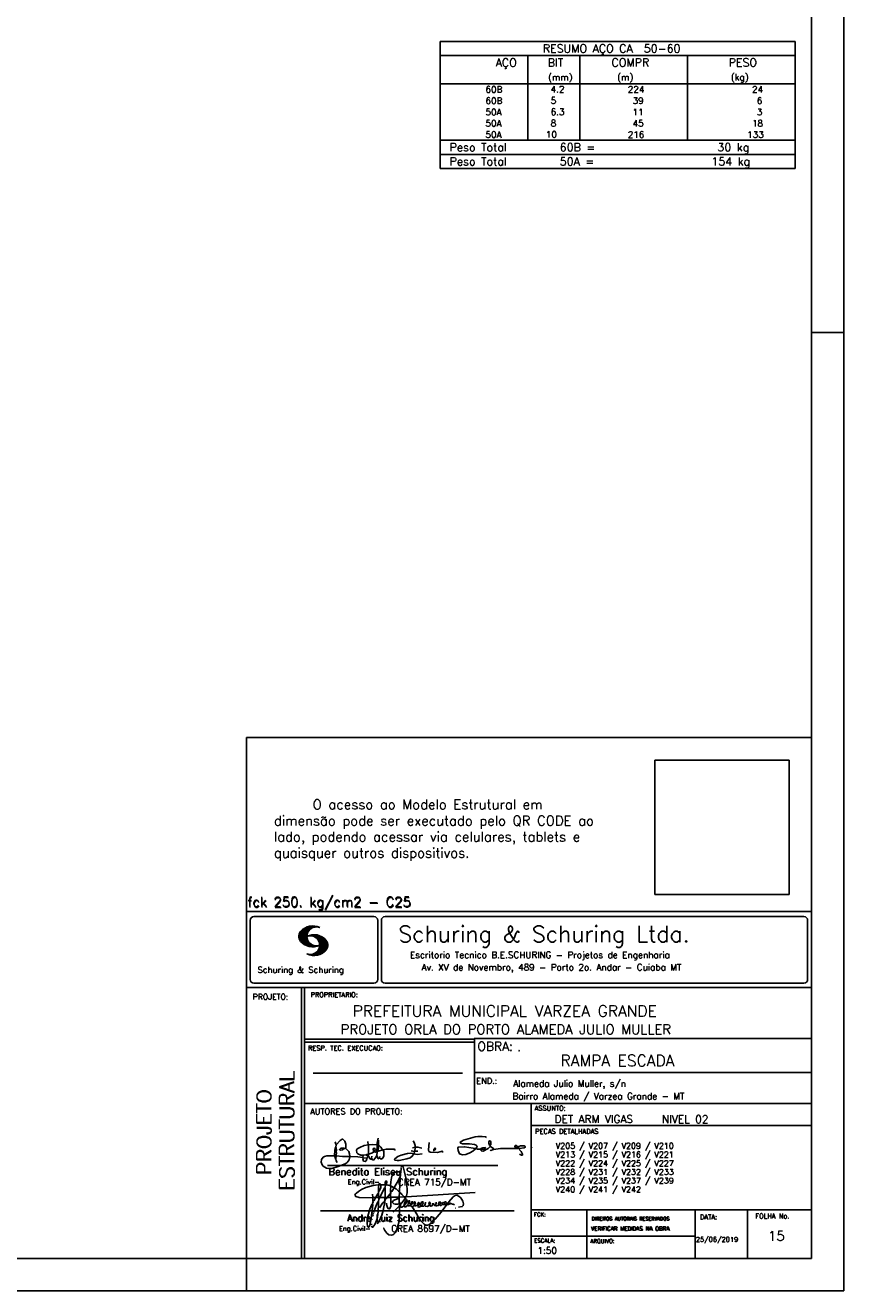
# Model space of a CAD drawing. Extents: x 0 to 119, y 0 to 84.
# Tile 6 of 10: x 94 to 119, y 0 to 39. Entities that reach past the tile are written whole.
import ezdxf

# ---------------------------------------------------------------- set-up
doc = ezdxf.new("R2010")
doc.units = 0
doc.header["$MEASUREMENT"] = 0
doc.layers.get('0').update_dxf_attribs({"linetype": 'CONTINUOUS'})
for name, color, linetype in [('1', 1, 'CONTINUOUS'), ('2', 2, 'CONTINUOUS'), ('6', 6, 'CONTINUOUS'), ('8', 8, 'CONTINUOUS')]:
    doc.layers.add(name, color=color, linetype=linetype)
doc.styles.get("Standard").update_dxf_attribs({"font": 'ROMANS.SHX'})
picture_1 = doc.add_image_def('image1.png', size_in_pixel=(300, 300))

# ---------------------------------------------------------------- blocks, each defined once
blk = doc.blocks.new('assinaturabenedito')
at = {"color": 162}
for points in [[(80.21, 160.29), (79.88, 160.45), (79.72, 161.68), (80.29, 161.77), (80.46, 162.01), (80.54, 163.49), (80.37, 163.74), (80.54, 164.8), (80.46, 166.12), (80.29, 166.36), (80.37, 167.51), (82.43, 169.81), (83.41, 170.39), (83.9, 170.39), (84.81, 169.48), (85.38, 167.84), (85.46, 166.36), (85.13, 165.71), (86.12, 164.97), (86.94, 163.98), (87.35, 162.83), (87.43, 161.68), (87.19, 161.52), (83.66, 161.52), (80.46, 161.77)], [(101.55, 163.82), (102.04, 164.31), (102.28, 166.78), (102.28, 167.1), (101.55, 167.19), (101.46, 167.51), (101.96, 170.06), (102.28, 169.81), (102.28, 167.27)], [(101.96, 170.06), (102.04, 170.96)], [(155.13, 165.22), (153.4, 165.22), (152.58, 165.54), (153.16, 166.78), (152.67, 167.35), (151.85, 167.68), (149.14, 168.01), (145.61, 168.01), (144.71, 168.34), (144.46, 168.91), (146.1, 169.9), (152.17, 171.62), (153.65, 171.87), (155.7, 171.87), (157.43, 171.62), (158.08, 171.29)], [(79.55, 161.85), (79.72, 164.8), (79.88, 165.87), (80.21, 166.28)], [(80.46, 167.68), (80.21, 167.84), (79.88, 169.07)], [(84.48, 165.54), (84.15, 165.87), (83.57, 165.87), (82.84, 165.71), (82.1, 165.05), (82.59, 164.8), (83.57, 164.97), (84.48, 165.54)], [(84.48, 165.54), (85.05, 165.63)], [(94.32, 162.18), (93.09, 162.18), (91.53, 162.83), (91.12, 163.41), (90.96, 164.8), (91.29, 165.38), (92.52, 166.2), (94.82, 167.1), (97.03, 167.43), (97.11, 162.92)], [(96.95, 167.51), (96.79, 169.24)], [(98.59, 160.54), (98.1, 159.96), (97.61, 160.37), (97.36, 161.44), (96.87, 161.6), (97.03, 162.75), (99.08, 163.33), (99.9, 163.9), (100.48, 163.74), (101.3, 164.07), (101.55, 163.9), (101.38, 162.01)], [(101.46, 167.43), (99.17, 167.76), (97.11, 167.51)], [(98.59, 160.54), (99.17, 159.71), (99.58, 159.63), (100.56, 160.62), (101.38, 161.93), (102.12, 160.29), (102.69, 160.78), (103.6, 160.12), (104.42, 160.54), (104.99, 161.85), (104.99, 163.9), (104.66, 164.97), (106.3, 165.3), (110.57, 165.22), (110.74, 164.97), (110.49, 164.56)], [(99.9, 163.9), (100.48, 164.8), (100.4, 165.63), (99.9, 165.79), (99.49, 165.22), (99.58, 164.23), (99.82, 164.15)], [(101.3, 164.07), (101.55, 167.1)], [(102.04, 164.31), (104.58, 164.97)], [(104.34, 164.97), (103.51, 166.36), (102.69, 166.94), (102.37, 166.94)], [(120.83, 164.15), (119.19, 164.39)], [(121.16, 166.36), (119.76, 166.04)], [(120.99, 164.31), (121.24, 166.12), (121.16, 167.19), (120.66, 168.66), (120.09, 169.57)], [(120.83, 164.15), (120.58, 163)], [(120.83, 164.15), (121.07, 164.31), (122.47, 164.23)], [(121.24, 166.2), (121.48, 166.36), (122.55, 166.36), (124.6, 165.87)], [(135.35, 163.57), (135.27, 164.23), (135.11, 164.31), (132.64, 163.57), (129.12, 163.74), (128.62, 163.9), (128.3, 164.15), (128.05, 164.89), (128.46, 168.66)], [(130.84, 164.8), (130.76, 165.22), (131.25, 165.79), (131.58, 165.71), (131.66, 165.3), (131.41, 164.97), (130.84, 164.8)], [(130.84, 164.8), (130.76, 164.48), (130.92, 164.23)], [(152.26, 165.38), (152.17, 165.54), (151.11, 165.79), (146.68, 166.53), (143.56, 166.36), (143.23, 166.2), (143.15, 165.79), (143.31, 164.56), (144.13, 162.83), (145.61, 162.26), (147.25, 162.51), (149.38, 163.33), (151.02, 164.23), (152.26, 165.38)], [(152.26, 165.38), (152.5, 165.54)], [(155.21, 165.05), (155.13, 165.3), (155.37, 165.71), (156.03, 166.04), (157.26, 166.2), (157.43, 165.87), (157.18, 165.54), (156.6, 165.3), (155.21, 165.05)], [(155.21, 165.05), (155.29, 164.48), (156.19, 164.23), (158.82, 165.63), (159.89, 166.69), (161.36, 165.79), (161.61, 165.3), (161.61, 165.13), (161.12, 164.89), (160.3, 164.64), (159.97, 164.72)], [(159.89, 166.69), (159.89, 167.1), (160.22, 167.51), (160.22, 168.91), (160.05, 169.48), (159.56, 169.65), (159.23, 168.99), (159.23, 168.42), (159.56, 167.27), (159.8, 167.19)], [(161.61, 165.13), (165.22, 165.63), (174, 165.63), (174.41, 165.71), (174.49, 166.28)], [(176.63, 162.1), (176.63, 162.75), (175.81, 164.15), (174.99, 164.97), (174.82, 165.63), (177.36, 166.04), (178.02, 166.28), (178.02, 166.53), (177.78, 166.86), (177.36, 166.94), (175.56, 166.94), (174.66, 166.61), (174.49, 166.36), (173.02, 166.2), (172.61, 166.69), (172.93, 167.19), (173.34, 167.19), (173.75, 166.86), (173.84, 166.45)], [(173.59, 165.63), (173.59, 166.12)], [(174.82, 165.63), (174.58, 165.71)], [(181.55, 165.95), (181.47, 166.12)], [(87.43, 161.36), (87.1, 159.8), (86.04, 158.4), (84.97, 157.66), (81.44, 156.27), (78.16, 155.28), (76.68, 155.28), (75.37, 155.53), (73.73, 156.51), (73.15, 157.25), (72.66, 158.56), (72.74, 159.96), (73.65, 161.11), (74.38, 161.52), (75.53, 161.77), (79.64, 161.77)], [(80.21, 160.29), (80.46, 161.6)], [(80.21, 160.29), (80.37, 159.22), (80.87, 158.32)], [(94.08, 161.03), (91.53, 161.36), (87.43, 161.52)], [(94.08, 161.03), (94.32, 162.18), (95.88, 162.34), (96.21, 162.59), (96.95, 162.67)], [(94.08, 161.03), (94.08, 160.86)], [(96.29, 160.7), (94.24, 160.86), (94.08, 160.21), (94.57, 159.14), (95.39, 158.89), (95.8, 159.22), (96.29, 160.29), (96.29, 160.7)], [(96.87, 161.77), (96.54, 161.77), (95.88, 162.26)], [(96.29, 160.7), (96.87, 161.52)], [(98.59, 160.54), (98.76, 161.6)], [(102.78, 160.78), (102.86, 161.52)], [(110.74, 160.29), (110.57, 159.96), (110.74, 159.63), (111.88, 159.39), (112.87, 159.39), (116.89, 160.21), (118.53, 160.86), (119.68, 161.6), (120.5, 162.83)], [(110.74, 160.29), (112.29, 161.44), (113.94, 162.18), (117.22, 163.08), (118.86, 163.16), (122.22, 162.59), (124.85, 162.83)], [(176.63, 162.1), (176.13, 162.1), (175.07, 162.75)], [(176.63, 162.1), (176.63, 162.1)]]:
    blk.add_lwpolyline(points, dxfattribs=at)
blk = doc.blocks.new('assinaturanadre')
at = {"color": 162}
for points in [[(-225.3, 18.87), (-225.71, 15.34), (-225.87, 15.1), (-226.28, 15.26), (-226.36, 15.59), (-227.18, 16), (-229.07, 16), (-230.71, 15.18), (-231.94, 13.7), (-232.6, 11.73), (-233.01, 8.69), (-233.17, 5.9), (-233.01, 5.41), (-233.26, 2.62), (-233.26, 1.06), (-233.09, 0.65), (-233.34, -0.09), (-233.17, -0.67), (-233.17, -2.55), (-233.67, -2.8), (-235.23, -2.8), (-235.14, -2.23), (-233.42, -0.17)], [(-225.3, 18.87), (-225.46, 18.87), (-225.54, 18.46)], [(-225.3, 18.87), (-225.22, 19.04)], [(-221.69, -2.31), (-221.03, 0.57), (-220.87, 2.86), (-221.52, 9.6), (-222.84, 15.92), (-223.98, 19.86), (-224.56, 20.6), (-224.89, 20.68), (-225.22, 20.19), (-225.22, 19.53)], [(-225.87, 15.1), (-225.95, 13.46), (-226.28, 11.98), (-226.61, 11.73), (-227.59, 9.51), (-230.47, 4.42), (-229.32, 3.44), (-229.07, 3.44), (-227.43, 1.88), (-226.69, 1.63), (-226.61, 0.81), (-226.86, -2.47), (-226.77, -7.81), (-226.53, -8.71), (-226.86, -9.37), (-226.61, -10.68), (-226.69, -17.25), (-227.1, -21.27), (-227.76, -23.82), (-228.83, -27.19), (-229.56, -28.58), (-230.71, -29.9), (-231.53, -30.47), (-232.52, -30.72), (-234.41, -30.31), (-235.88, -29.24), (-237.44, -27.27), (-238.1, -25.79)], [(-237.2, 6.72), (-237.03, 8.78), (-236.78, 9.27), (-236.46, 9.43), (-236.13, 9.27), (-235.96, 8.53), (-236.29, 7.05), (-236.62, 6.39), (-236.87, 6.31)], [(-226.28, 11.98), (-226.12, 11.9), (-226.12, 10.83), (-226.69, 1.71)], [(-240.48, 6.64), (-245.98, 6.07), (-251.39, 4.42), (-254.59, 2.95), (-256.81, 1.55), (-258.37, 0.4), (-259.02, -0.26), (-259.43, -1.08), (-259.35, -1.49), (-258.86, -2.06), (-256.4, -2.8), (-246.55, -3.05), (-246.22, -2.8), (-246.39, -0.34)], [(-242.2, 0.15), (-243.19, -1.16), (-244.01, -2.97), (-246.22, -2.97)], [(-237.2, 6.72), (-236.95, 6.23), (-237.2, 4.67), (-237.61, 4.26), (-241.05, -2.97), (-241.95, -3.05), (-242.12, 0.81), (-241.95, 1.47), (-241.46, 1.88), (-240.4, 4.59), (-240.23, 6.56), (-237.36, 6.56), (-237.2, 6.72)], [(-241.87, 6.48), (-242.12, 4.51), (-242.04, 1.47)], [(-240.48, 6.64), (-240.48, 6.97), (-241.05, 7.38), (-241.63, 7.22), (-241.79, 6.64)], [(-237.28, 4.51), (-237.03, 4.1), (-237.11, -2.72), (-237.36, -2.88), (-240.89, -2.88)], [(-240.48, 6.64), (-240.31, 6.64)], [(-236.54, 6.48), (-234.98, 6.31), (-233.26, 5.82)], [(-233.01, 5.41), (-232.68, 5.49), (-230.63, 4.34), (-232.35, 1.55), (-233.01, 0.89)], [(-230.47, 4.42), (-230.47, 4.42)], [(-226.61, 0.81), (-226.36, 0.81), (-225.22, -0.17), (-224.97, -0.67), (-223.74, -1.9), (-223.66, -2.39), (-226.77, -2.55)], [(-221.69, -2.31), (-170.73, 0.81)], [(-246.14, -3.05), (-246.22, -5.76), (-246.06, -6), (-246.39, -7.4), (-246.3, -8.47), (-246.88, -14.54), (-247.62, -19.96), (-248.44, -23.33), (-249.18, -24.72), (-249.5, -24.89), (-250.08, -24.31), (-250.41, -21.93), (-250.41, -19.88), (-250, -16.76), (-248.44, -11.5), (-246.88, -7.97), (-246.47, -7.65)], [(-241.87, -4.11), (-242.12, -5.76), (-241.95, -6), (-241.95, -7.73), (-242.2, -13.15), (-242.78, -17.42), (-243.43, -19.96), (-244.74, -22.83), (-246.14, -24.72), (-246.47, -24.89), (-246.8, -24.72), (-247.21, -23.66)], [(-244.33, -3.05), (-245.32, -5.02), (-245.98, -5.84)], [(-242.12, -5.67), (-242.45, -6), (-243.51, -8.3), (-245.65, -13.97)], [(-242.04, -2.88), (-243.92, -2.97)], [(-237.11, -2.97), (-237.28, -3.87), (-237.28, -4.53), (-237.11, -4.69), (-237.61, -5.76), (-237.44, -6.25), (-238.02, -9.78), (-238.59, -12.57), (-239.66, -15.94), (-241.79, -20.78), (-242.61, -21.85), (-243.27, -22.1)], [(-241.13, -2.97), (-241.54, -3.95), (-241.87, -4.11), (-241.95, -3.13)], [(-237.61, -5.76), (-239, -7.15), (-241.38, -10.6)], [(-235.31, -2.64), (-235.8, -2.97), (-237.11, -2.88)], [(-235.88, -2.97), (-236.13, -3.62), (-237.03, -4.61)], [(-233.09, -2.8), (-233.01, -9.29), (-233.17, -9.94), (-233.91, -11.18), (-234.32, -11.26), (-234.9, -11.01), (-235.39, -10.27), (-236.13, -8.06), (-236.21, -7.15)], [(-226.86, -2.55), (-233.17, -2.72)], [(-226.77, -7.56), (-227.84, -7.89), (-229.65, -7.89), (-230.71, -7.48), (-231.7, -6.66), (-231.78, -6), (-230.96, -5.1), (-228.25, -3.79), (-227.68, -3.79)], [(-226.86, -9.29), (-231.21, -13.8)], [(-222.43, -3.29), (-222.43, -3.7), (-224.97, -6.82), (-226.61, -7.4)], [(-226.04, -8.47), (-226.45, -8.63)], [(-225.05, -6.91), (-226.04, -8.55), (-225.87, -8.79), (-225.95, -9.7), (-225.54, -10.03), (-224.97, -10.03), (-223.16, -8.96)], [(-221.69, -2.31), (-223.57, -2.39)], [(-221.36, -4.85), (-222.18, -5.35), (-222.34, -6.09), (-222.75, -6.66), (-223.08, -7.97), (-223.08, -8.88), (-222.67, -9.78), (-222.34, -9.86), (-222.01, -9.78), (-220.54, -8.47)], [(-221.19, -5.1), (-221.28, -6.09), (-221.6, -6.74), (-222.43, -8.06), (-222.92, -8.38)], [(-221.85, -2.39), (-222.43, -3.29), (-222.84, -2.88), (-222.84, -2.55)], [(-222.43, -3.7), (-221.44, -4.36), (-221.36, -4.94), (-220.78, -5.18), (-220.29, -5.92), (-219.96, -6), (-219.47, -5.35), (-219.14, -5.26), (-218.98, -5.51), (-219.39, -6.5), (-219.96, -6.99), (-220.21, -7.56), (-220.46, -8.47), (-220.05, -9.04), (-219.55, -9.12), (-218.4, -8.55), (-217.91, -9.37), (-217.34, -9.7), (-216.02, -9.12), (-215.7, -8.71), (-215.04, -9.04), (-214.3, -9.04), (-212.99, -7.81), (-212.91, -7.07), (-212.66, -6.58), (-212.41, -6.58), (-212.17, -6.91), (-212.33, -7.81), (-212.58, -8.14), (-212.99, -7.97)], [(-219.96, -6), (-219.8, -6.74)], [(-219.8, -6.82), (-219.88, -7.07)], [(-219.8, -6.91), (-218.57, -7.89), (-218.32, -7.73), (-217.58, -6.17), (-217.26, -5.84), (-216.93, -6), (-216.85, -6.82), (-217.58, -7.81), (-218.4, -8.22), (-218.49, -7.97)], [(-218.4, -8.22), (-218.4, -8.47)], [(-190.51, -6.82), (-189.52, -7.32), (-189.77, -7.81), (-190.42, -8.06), (-191.57, -7.97), (-195.76, -13.72), (-200.19, -18.89), (-203.31, -21.93), (-205.03, -23), (-206.1, -23.33), (-207.49, -23.25), (-208.48, -22.67), (-210.94, -20.21), (-212.58, -17.66), (-213.81, -15.2), (-216.85, -10.6), (-217.17, -9.78)], [(-215.53, -8.3), (-215.86, -7.73), (-215.86, -6.82), (-215.45, -6), (-215.2, -6), (-214.96, -6.33), (-214.88, -7.23), (-215.53, -8.3)], [(-215.53, -8.3), (-215.53, -8.63)], [(-212.66, -8.14), (-212.99, -9.37), (-212.91, -9.78), (-212.25, -10.03), (-211.18, -9.53), (-210.94, -9.29), (-211.27, -8.63), (-211.27, -8.06), (-210.86, -7.23), (-210.03, -6.09), (-209.3, -6), (-209.05, -7.15), (-209.54, -8.14), (-210.36, -9.12), (-210.2, -9.37), (-208.72, -9.21), (-207.9, -8.63), (-207.41, -6.82), (-207.49, -6.41)], [(-212.66, -6.58), (-212.91, -6.33)], [(-210.36, -9.12), (-210.86, -9.21)], [(-204.54, -8.14), (-204.54, -8.55), (-205.28, -9.12), (-206.26, -9.45), (-207.49, -9.29), (-207.9, -8.79)], [(-204.54, -8.14), (-204.04, -7.81), (-203.96, -6.99), (-204.37, -6.41), (-204.78, -6.41), (-204.87, -7.73), (-204.54, -8.14)], [(-202.24, -7.15), (-202.08, -8.06), (-202.98, -9.29), (-203.47, -9.29), (-204.45, -8.63)], [(-201.42, -7.07), (-201.5, -7.48), (-201.25, -8.22), (-200.6, -8.71), (-200.02, -8.71)], [(-201.09, -6.5), (-201.09, -6.5)], [(-196.33, -7.48), (-197.23, -8.3), (-198.14, -8.71), (-199.2, -9.04), (-199.78, -8.96), (-199.94, -8.63), (-199.53, -7.07), (-199.53, -6.25)], [(-196.33, -7.48), (-196.09, -6.82), (-196.17, -6.41), (-196.99, -6.17), (-197.56, -6.82), (-197.73, -7.32), (-197.73, -7.81), (-197.48, -8.22)], [(-194.77, -7.89), (-195.84, -8.71), (-196.5, -8.79), (-197.15, -8.38)], [(-194.77, -7.23), (-194.28, -6.74), (-194.28, -6.41), (-194.77, -6.74), (-194.77, -7.23)], [(-194.77, -7.23), (-194.77, -7.97), (-194.61, -8.06), (-193.13, -8.14), (-192.15, -7.81), (-191.74, -7.97)], [(-192.06, -7.73), (-191.74, -7.07), (-191.98, -6.5), (-192.64, -6), (-193.13, -6), (-193.3, -7.07), (-192.64, -7.81)], [(-190.51, -6.82), (-191.33, -7.89)], [(-190.51, -6.82), (-190.18, -6.17), (-187.06, -2.39), (-185.58, -1.41), (-184.35, -1.24), (-182.46, -2.23), (-181.32, -3.21), (-179.92, -5.59), (-179.43, -7.65), (-179.59, -8.79), (-180.25, -9.62), (-183.04, -10.03)], [(-189.44, -7.23), (-189.11, -6.99), (-188.78, -7.32)], [(-189.44, -7.23), (-189.19, -7.56), (-188.7, -7.4), (-187.39, -7.81), (-186.73, -7.81), (-186.48, -8.14), (-186.07, -8.22)], [(-246.8, -18.57), (-246.88, -19.06)], [(-246.39, -16.43), (-246.39, -16.84)], [(-246.06, -15.36), (-246.22, -16.1)], [(-245.81, -14.54), (-245.89, -15.03)], [(-185.42, -10.77), (-185.17, -10.77)], [(-247.29, -22.34), (-247.29, -22.92)], [(-238.43, -24.64), (-238.43, -24.81)], [(-238.26, -25.22), (-238.18, -25.46)]]:
    blk.add_lwpolyline(points, dxfattribs=at)

msp = doc.modelspace()

# ---------------------------------------------------------------- linework, layer by layer
at = {"layer": '1', "linetype": 'Continuous'}
for p, q in [((118.900002, 0), (118.900002, 84.099998)), ((117.900002, 29.700001), (118.900002, 29.700001)), ((100.400002, 0), (100.400002, 1)), ((0, 0), (118.900002, 0))]:
    msp.add_line(p, q, dxfattribs=at)
at = {"layer": '2', "linetype": 'Continuous'}
for p, q in [((106.4, 38.722515), (106.4, 37.410015)), ((106.4, 38.722515), (117.4, 38.722515)), ((117.4, 38.722515), (117.4, 37.410015)), ((106.4, 38.285015), (117.4, 38.285015)), ((109.12, 37.410015), (109.12, 38.285015)), ((110.73, 37.410015), (110.73, 38.285015)), ((114.065, 37.410015), (114.065, 38.285015)), ((106.4, 37.410015), (117.4, 37.410015)), ((106.4, 37.060015), (106.4, 37.410015)), ((109.12, 37.410015), (109.12, 37.060015)), ((110.73, 37.060015), (110.73, 37.410015)), ((114.065, 37.410015), (114.065, 37.060015)), ((117.4, 37.060015), (117.4, 37.410015)), ((106.4, 36.710014), (106.4, 37.060015)), ((109.12, 37.060015), (109.12, 36.710015)), ((110.73, 36.710014), (110.73, 37.060015)), ((114.065, 37.060015), (114.065, 36.710014)), ((117.4, 36.710014), (117.4, 37.060015)), ((106.4, 36.360014), (106.4, 36.710014)), ((109.12, 36.710014), (109.12, 36.360015)), ((110.73, 36.360014), (110.73, 36.710014)), ((114.065, 36.710014), (114.065, 36.360014)), ((117.4, 36.360014), (117.4, 36.710014)), ((106.4, 36.010014), (106.4, 36.360014)), ((109.12, 36.360014), (109.12, 36.010014)), ((110.73, 36.010014), (110.73, 36.360014)), ((114.065, 36.360014), (114.065, 36.010014)), ((117.4, 36.010014), (117.4, 36.360014)), ((106.4, 35.660013), (106.4, 36.010014)), ((109.12, 36.010014), (109.12, 35.660014)), ((110.73, 35.660013), (110.73, 36.010014)), ((114.065, 36.010014), (114.065, 35.660013)), ((117.4, 35.660013), (117.4, 36.010014)), ((106.4, 35.660013), (117.4, 35.660013)), ((106.4, 35.222513), (106.4, 35.660013)), ((106.4, 35.660013), (117.4, 35.660013)), ((117.4, 35.222513), (117.4, 35.660013)), ((117.4, 35.222513), (106.4, 35.222513)), ((106.4, 34.785013), (106.4, 35.222513)), ((106.4, 35.222513), (117.4, 35.222513)), ((117.4, 34.785013), (117.4, 35.222513)), ((117.4, 34.785013), (106.4, 34.785013)), ((106.4, 34.785013), (117.4, 34.785013)), ((100.400002, 1), (100.400002, 17.142713)), ((117.900002, 17.142713), (100.400002, 17.142713)), ((100.400002, 11.755142), (117.900002, 11.755135)), ((100.400002, 1), (100.400002, 11.755142)), ((100.515984, 11.477417), (100.515984, 9.648308)), ((100.632485, 11.593918), (104.348992, 11.593918)), ((104.465493, 11.477417), (104.465493, 9.648308)), ((104.578744, 11.477417), (104.578744, 9.648308)), ((104.695244, 11.593918), (117.667504, 11.593918)), ((117.784005, 11.477417), (117.784005, 9.648308)), ((102.021767, 10.985771), (102.328316, 11.29232)), ((102.022118, 10.971992), (102.345925, 11.295792)), ((102.022164, 11.000305), (102.308007, 11.286148)), ((102.022484, 10.958214), (102.364266, 11.300003)), ((102.024361, 11.016647), (102.288399, 11.280685)), ((102.024468, 10.94606), (102.381127, 11.302727)), ((102.026574, 11.03299), (102.265404, 11.271812)), ((102.026696, 10.934158), (102.396309, 11.303772)), ((102.028939, 10.922256), (102.412331, 11.305649)), ((102.032174, 10.911354), (102.426827, 11.306015)), ((102.032433, 11.052986), (102.239464, 11.26001)), ((102.035912, 10.900948), (102.44201, 11.307053)), ((102.039254, 11.073952), (102.210518, 11.245209)), ((102.039651, 10.890556), (102.456277, 11.307182)), ((102.043557, 10.880333), (102.469246, 11.306015)), ((102.048607, 10.871239), (102.32058, 11.143219)), ((102.052743, 11.10157), (102.174309, 11.223145)), ((102.053643, 10.862129), (102.302117, 11.110611)), ((102.058678, 10.853035), (102.291588, 11.085945)), ((102.064263, 10.84449), (102.283593, 11.06382)), ((102.070778, 10.836868), (102.279656, 11.045746)), ((102.077294, 10.829247), (102.275872, 11.027817)), ((102.083809, 10.821625), (102.274163, 11.011971)), ((102.090554, 10.814232), (102.27311, 10.99678)), ((102.33149, 10.998619), (102.346154, 11.013283)), ((102.348687, 11.001663), (102.365319, 11.018303)), ((102.363152, 11.001991), (102.384881, 11.023735)), ((102.377602, 11.002319), (102.401894, 11.026611)), ((102.392068, 11.002647), (102.419472, 11.030045)), ((102.40458, 11.001007), (102.435235, 11.03167)), ((102.408669, 11.2313), (102.483056, 11.305702)), ((102.417229, 10.999535), (102.451501, 11.033806)), ((102.429986, 10.998154), (102.466195, 11.034363)), ((102.438058, 11.246552), (102.495736, 11.30423)), ((102.441216, 10.995239), (102.480889, 11.03492)), ((102.452431, 10.992317), (102.495598, 11.035484)), ((102.462868, 11.257233), (102.508401, 11.302757)), ((102.464333, 10.990074), (102.50898, 11.034729)), ((102.474877, 10.986488), (102.523156, 11.034767)), ((102.481972, 11.262199), (102.521233, 11.30146)), ((102.484322, 10.981789), (102.536187, 11.033653)), ((102.494317, 10.977654), (102.548455, 11.031792)), ((102.502465, 11.268562), (102.533059, 11.299149)), ((102.504601, 10.973801), (102.561593, 11.0308)), ((102.514306, 10.969368), (102.573754, 11.028824)), ((102.518487, 11.270424), (102.5449, 11.296837)), ((102.522408, 10.963333), (102.585229, 11.026146)), ((102.532494, 10.959282), (102.597603, 11.024391)), ((102.534478, 11.272285), (102.557, 11.294807)), ((102.540383, 10.953033), (102.608834, 11.021484)), ((102.549111, 10.947632), (102.619698, 11.018219)), ((102.550469, 11.274147), (102.568551, 11.292221)), ((102.556161, 10.940536), (102.630761, 11.015137)), ((102.565194, 10.93544), (102.641869, 11.012115)), ((102.572106, 10.928207), (102.65223, 11.008339)), ((102.579827, 10.921783), (102.662606, 11.004555)), ((102.585915, 10.913734), (102.673302, 11.001122)), ((102.594002, 10.907692), (102.683312, 10.997002)), ((102.599907, 10.899467), (102.692727, 10.992279)), ((102.606621, 10.892029), (102.702447, 10.987854)), ((102.611748, 10.883018), (102.712227, 10.983505)), ((102.096932, 10.807419), (102.270302, 10.980797)), ((102.104729, 10.800133), (102.273202, 10.968597)), ((102.111825, 10.793083), (102.274117, 10.955383)), ((102.119164, 10.786293), (102.275155, 10.942276)), ((102.126824, 10.779808), (102.277611, 10.930595)), ((102.134484, 10.773323), (102.280083, 10.918922)), ((102.142129, 10.766846), (102.28254, 10.907249)), ((102.150094, 10.760674), (102.285897, 10.896469)), ((102.158333, 10.754768), (102.289651, 10.886078)), ((102.166573, 10.748863), (102.293404, 10.875694)), ((102.174798, 10.742966), (102.297204, 10.865356)), ((102.183388, 10.737427), (102.302071, 10.856102)), ((102.192223, 10.732109), (102.306954, 10.84684)), ((102.201058, 10.726807), (102.311837, 10.837578)), ((102.209878, 10.721497), (102.316918, 10.828537)), ((102.219185, 10.71666), (102.322838, 10.820305)), ((102.228631, 10.711967), (102.328744, 10.812088)), ((102.238076, 10.707275), (102.334664, 10.803864)), ((102.247536, 10.702599), (102.340798, 10.79586)), ((102.257638, 10.698563), (102.347695, 10.78862)), ((102.267739, 10.694519), (102.354607, 10.781387)), ((102.277825, 10.690483), (102.361504, 10.774155)), ((102.288201, 10.686714), (102.368584, 10.767105)), ((102.299004, 10.683372), (102.376473, 10.760849)), ((102.309792, 10.680031), (102.384362, 10.754601)), ((102.320595, 10.676697), (102.392251, 10.74836)), ((102.33207, 10.674026), (102.400323, 10.742287)), ((102.343621, 10.671448), (102.409234, 10.737053)), ((102.355172, 10.668869), (102.41813, 10.731819)), ((102.367196, 10.666748), (102.427041, 10.726585)), ((102.379601, 10.665009), (102.436257, 10.721664)), ((102.391991, 10.663277), (102.446251, 10.717522)), ((102.404778, 10.661919), (102.456246, 10.713379)), ((102.41813, 10.66114), (102.466225, 10.709244)), ((102.431496, 10.660355), (102.476906, 10.705772)), ((102.445305, 10.660042), (102.488122, 10.70285)), ((102.459756, 10.660355), (102.499337, 10.699936)), ((102.471291, 10.38913), (102.89573, 10.813568)), ((102.474206, 10.660667), (102.510674, 10.697136)), ((102.485131, 10.388832), (102.900948, 10.804665)), ((102.490594, 10.661674), (102.523842, 10.694931)), ((102.498955, 10.388527), (102.904992, 10.794571)), ((102.508156, 10.663521), (102.537621, 10.692986)), ((102.513772, 10.389206), (102.907525, 10.782967)), ((102.525292, 10.665939), (102.550774, 10.691422)), ((102.528802, 10.390091), (102.910821, 10.77211)), ((102.541863, 10.668861), (102.565743, 10.692741)), ((102.544091, 10.391251), (102.914101, 10.761261)), ((102.560265, 10.672806), (102.580132, 10.69268)), ((102.56054, 10.393555), (102.915566, 10.748596)), ((102.576974, 10.395859), (102.917245, 10.736137)), ((102.580102, 10.677895), (102.59446, 10.692261)), ((102.59446, 10.692261), (102.596535, 10.694336)), ((102.594857, 10.399597), (102.918938, 10.723679)), ((102.598122, 10.683296), (102.610558, 10.69574)), ((102.613045, 10.403664), (102.918511, 10.709122)), ((102.617165, 10.689835), (102.625374, 10.698044)), ((102.617653, 10.874802), (102.721871, 10.979012)), ((102.622353, 10.554344), (102.891091, 10.823074)), ((102.623757, 10.866768), (102.730431, 10.973442)), ((102.629494, 10.858353), (102.739998, 10.968857)), ((102.632821, 10.409302), (102.91813, 10.694611)), ((102.63308, 10.695976), (102.639565, 10.702461)), ((102.633523, 10.848244), (102.74865, 10.963379)), ((102.63839, 10.838989), (102.757043, 10.957634)), ((102.640725, 10.586838), (102.886773, 10.832893)), ((102.643319, 10.829773), (102.765557, 10.952019)), ((102.648354, 10.817596), (102.775673, 10.944923)), ((102.648705, 10.608963), (102.881814, 10.842072)), ((102.652337, 10.806755), (102.785027, 10.939453)), ((102.653298, 10.415634), (102.917763, 10.680092)), ((102.656197, 10.794724), (102.793786, 10.932312)), ((102.65693, 10.63131), (102.875085, 10.849472)), ((102.659859, 10.781189), (102.803063, 10.924393)), ((102.660699, 10.649239), (102.870354, 10.858894)), ((102.662652, 10.768639), (102.811745, 10.91774)), ((102.665169, 10.667847), (102.863503, 10.866165)), ((102.66523, 10.753647), (102.820916, 10.90934)), ((102.666237, 10.683037), (102.857552, 10.874352)), ((102.666314, 10.73967), (102.829201, 10.90255)), ((102.66729, 10.698235), (102.84977, 10.880722)), ((102.667901, 10.725861), (102.836678, 10.894646)), ((102.668114, 10.711845), (102.843789, 10.887527)), ((102.6764, 10.424599), (102.913491, 10.66169)), ((102.701272, 10.435333), (102.910225, 10.644287)), ((102.729577, 10.449501), (102.90162, 10.621544)), ((102.766121, 10.471909), (102.889016, 10.594803)), ((102.350319, 10.409546), (102.362588, 10.421799)), ((102.361458, 10.40654), (102.376412, 10.421486)), ((102.372597, 10.403542), (102.390221, 10.421173)), ((102.383751, 10.400551), (102.406151, 10.422958)), ((102.395669, 10.398346), (102.422158, 10.424828)), ((102.407601, 10.396141), (102.439583, 10.428116)), ((102.419549, 10.393929), (102.458703, 10.43309)), ((102.432137, 10.392387), (102.479928, 10.440178)), ((102.444954, 10.391075), (102.504067, 10.450188)), ((102.457772, 10.389755), (102.537148, 10.469131)), ((102.845025, 10.536674), (102.85772, 10.54937)), ((100.632485, 9.531807), (104.348992, 9.531807)), ((104.695244, 9.531807), (117.667504, 9.531807)), ((100.400002, 9.399994), (117.900002, 9.399994)), ((102.100381, 5.799995), (102.100381, 9.399994)), ((102.200387, 5.799995), (102.200387, 9.399994)), ((117.900002, 9.399994), (117.900002, 1)), ((107.468575, 7.799995), (102.200387, 7.799995)), ((107.468575, 7.699995), (102.200387, 7.699995)), ((117.900002, 7.814748), (107.456068, 7.814748)), ((107.468575, 6.816429), (107.468575, 7.814748)), ((102.470307, 6.739054), (107.088883, 6.739054)), ((107.468575, 6.816429), (107.468575, 5.799995)), ((107.468575, 6.7647), (117.900002, 6.764707)), ((102.100381, 1), (102.100381, 5.799995)), ((102.200387, 1), (102.200387, 5.799995)), ((102.200387, 5.799995), (117.900002, 5.799995)), ((109.220955, 4.799995), (109.220955, 5.799995)), ((109.220954, 5.120245), (117.900001, 5.120252)), ((109.220955, 1), (109.220955, 4.799995)), ((102.911416, 3.880456), (108.18985, 3.880456)), ((102.697602, 2.480272), (108.694489, 2.480272)), ((109.220955, 2.505768), (117.900002, 2.505775)), ((110.946786, 1), (110.946786, 2.505775)), ((114.296471, 1), (114.296471, 2.505775)), ((115.92097, 1), (115.92097, 2.505774)), ((109.220955, 1.691734), (114.296471, 1.691742)), ((117.900002, 1), (100.400002, 1))]:
    msp.add_line(p, q, dxfattribs=at)
for centre, radius, start, end in [((100.632485, 11.477417), 0.116502, 90, 180), ((104.348992, 11.477417), 0.116502, 0, 90), ((104.695244, 11.477417), 0.116502, 90, 180), ((117.667504, 11.477417), 0.116502, 0, 90), ((102.265145, 10.982269), 0.243989, 140.229431, 231.895096), ((102.448083, 10.815277), 0.491555, 63.393265, 138.909058), ((102.563225, 10.98333), 0.291044, 68.851509, 291.148499), ((102.492333, 10.543831), 0.491555, 41.090942, 116.606735), ((102.37719, 10.711891), 0.291044, 248.851501, 111.148491), ((102.448083, 11.15139), 0.491555, 218.229782, 296.60672), ((102.675271, 10.710823), 0.243989, 308.104889, 39.770576), ((102.492333, 10.879951), 0.491555, 243.393265, 321.770233), ((100.632485, 9.648308), 0.116502, 180, 270), ((104.348992, 9.648308), 0.116502, 270, 0), ((104.695244, 9.648308), 0.116502, 180, 270), ((117.667504, 9.648308), 0.116502, 270, 0)]:
    msp.add_arc(centre, radius, start, end, dxfattribs=at)
at = {"layer": '8', "linetype": 'Continuous'}
for p, q in [((117.900002, 1), (117.900002, 83.099998)), ((2.5, 1), (117.900002, 1))]:
    msp.add_line(p, q, dxfattribs=at)

# ---------------------------------------------------------------- block references
at = {"xscale": 0.06, "yscale": 0.06, "zscale": 0.06}
msp.add_blockref('assinaturabenedito', (98.35609, -5.52941), dxfattribs=at)
at = {"linetype": 'Continuous', "xscale": 0.042, "yscale": 0.042, "zscale": 0.042}
msp.add_blockref('assinaturanadre', (114.657351, 3.009054), dxfattribs=at)

# ---------------------------------------------------------------- texts
at = {"linetype": 'Continuous', "insert": (101.250101, 15.22062), "char_height": 0.3, "attachment_point": 1}
msp.add_mtext_dynamic_manual_height_columns('^IO acesso ao Modelo Estrutural em dimensão pode ser executado pelo QR CODE ao lado, podendo acessar via celulares, tablets e quaisquer outros dispositivos.', width=10.84065058, gutter_width=1.5, heights=[3.742444], dxfattribs=at)
at = {"layer": '1', "linetype": 'Continuous'}
for s, height, p in [('PREFEITURA MUNICIPAL VARZEA GRANDE', 0.35, (103.689236, 8.494706)), ('PROJETO ORLA DO PORTO ALAMEDA JULIO MULLER', 0.3, (103.318472, 7.952581)), ('.', 0.3, (108.784329, 7.423969)), ('RAMPA ESCADA', 0.35, (110.13009, 6.957007)), ('Alameda Julio Muller, s/n', 0.2, (108.663326, 6.322955)), ('Bairro Alameda / Varzea Grande - MT', 0.2, (108.640302, 5.930193)), ('25/06/2019', 0.15, (114.32041, 1.512631))]:
    msp.add_text(s, height=height, dxfattribs=at).set_placement(p)
at = {"layer": '1', "linetype": 'Continuous', "insert": (116.558913, 1.84874), "char_height": 0.3, "attachment_point": 1}
msp.add_mtext_dynamic_manual_height_columns('15', width=0.86139052, gutter_width=1, heights=[0], dxfattribs=at)
at = {"layer": '2', "linetype": 'Continuous'}
for s, height, p in [('RESUMO AÇO CA  50-60', 0.25, (109.580497, 38.378765)), ('AÇO', 0.25, (108.11958, 37.941265)), ('BIT', 0.25, (109.73, 37.941265)), ('COMPR', 0.25, (111.708841, 37.944866)), ('PESO', 0.25, (115.33784, 37.944866)), ('(mm)', 0.2, (109.743861, 37.513765)), ('(m)', 0.2, (111.886146, 37.513765)), ('(kg)', 0.2, (115.406442, 37.513765)), ('     60B', 0.2, (107.059661, 37.135015)), ('    4.2', 0.2, (109.226542, 37.141059)), ('     224', 0.2, (111.467658, 37.135016)), ('     24', 0.2, (115.315265, 37.135016)), ('     60B', 0.2, (107.059661, 36.785015)), ('    5  ', 0.2, (109.226542, 36.791059)), ('      39', 0.2, (111.467658, 36.785015)), ('      6', 0.2, (115.315265, 36.785015)), ('     50A', 0.2, (107.059661, 36.435014)), ('    6.3', 0.2, (109.226542, 36.441058)), ('      11', 0.2, (111.467658, 36.435015)), ('      3', 0.2, (115.315265, 36.435015)), ('     50A', 0.2, (107.059661, 36.085014)), ('    8  ', 0.2, (109.226542, 36.091058)), ('      45', 0.2, (111.467658, 36.085014)), ('     18', 0.2, (115.315265, 36.085014)), ('     50A', 0.2, (107.059661, 35.735014)), ('   10  ', 0.2, (109.226542, 35.741058)), ('     216', 0.2, (111.467658, 35.735014)), ('    133', 0.2, (115.315265, 35.735014)), ('Peso Total        60B =', 0.25, (106.692829, 35.316263)), ('     30 kg', 0.25, (114.057004, 35.316263)), ('Peso Total        50A =', 0.25, (106.692829, 34.878763)), ('    154 kg', 0.25, (114.057004, 34.878763)), ('fck 250. kg/cm2 - C25', 0.3, (100.428574, 11.907463)), ('fck 250. kg/cm2 - C25', 0.3, (100.44175, 11.880586)), ('Schuring & Schuring Ltda.', 0.5, (105.106835, 10.806786)), ('Escritorio Tecnico B.E.SCHURING - Projetos de Engenharia', 0.2, (105.464669, 10.308487)), ('Schuring & Schuring', 0.19, (100.744332, 9.851486)), ('Av. XV de Novembro, 489 - Porto 2o. Andar - Cuiaba MT', 0.2, (105.823189, 9.925888)), ('PROJETO:', 0.175, (100.593148, 9.02159)), ('PROPRIETARIO:', 0.15, (102.38453, 9.097366)), ('RESP. TEC. EXECUCAO:', 0.15, (102.306, 7.444514)), ('OBRA:', 0.278755, (107.555098, 7.434759)), ('END.:', 0.185837, (107.517898, 6.410233)), ('AUTORES DO PROJETO:', 0.185837, (102.37201, 5.463953)), ('ASSUNTO:', 0.15, (109.325458, 5.581304)), ('PECAS DETALHADAS', 0.15, (109.342866, 4.865594)), ('Benedito Eliseu Schuring', 0.22, (102.938317, 3.577287)), ('Benedito Eliseu Schuring', 0.22, (102.949791, 3.577287)), ('Eng.Civil-', 0.15, (103.537205, 3.298847)), ('CREA 715/D-MT', 0.2, (105.090738, 3.262761)), ('Andre Luiz Schuring', 0.2, (103.516734, 2.158081)), ('Andre Luiz Schuring', 0.2, (103.534292, 2.149201)), ('FCK:', 0.125, (109.300759, 2.299423)), ('DATA:', 0.15, (114.44804, 2.2071)), ('FOLHA No.', 0.15, (116.16551, 2.23814)), ('Eng.Civil-', 0.15, (103.262769, 1.853248)), ('CREA 8697/D-MT', 0.2, (104.883336, 1.825346)), ('VERIFICAR MEDIDAS NA OBRA', 0.125, (111.07148, 1.861862)), ('VERIFICAR MEDIDAS NA OBRA', 0.125, (111.080453, 1.861862)), ('DIREITOS AUTORAIS RESERVADOS', 0.11, (111.09472, 2.176125)), ('DIREITOS AUTORAIS RESERVADOS', 0.11, (111.103692, 2.176125)), ('ESCALA:', 0.125, (109.30703, 1.490738)), ('ARQUIVO:', 0.125, (111.04905, 1.475601)), ('1:50', 0.2, (109.417031, 1.144112))]:
    msp.add_text(s, height=height, dxfattribs=at).set_placement(p)
for s, p in [('ESTRUTURAL', (101.873726, 3.12536)), ('ESTRUTURAL', (101.873726, 3.094507)), ('PROJETO', (101.169091, 3.606125)), ('PROJETO', (101.169091, 3.575272))]:
    msp.add_text(s, height=0.45, rotation=90, dxfattribs=at).set_placement(p)
at = {"layer": '6', "linetype": 'Continuous'}
for s, height, p in [('DET ARM VIGAS ', 0.24, (109.946308, 5.198957)), ('NIVEL 02', 0.24, (113.268899, 5.196336)), ('V205 / V207 / V209 / V210', 0.18, (109.981069, 4.400138)), ('V213 / V215 / V216 / V221', 0.18, (109.981069, 4.130138)), ('V222 / V224 / V225 / V227', 0.18, (109.981069, 3.860138)), ('V228 / V231 / V232 / V233', 0.18, (109.981069, 3.590138)), ('V234 / V235 / V237 / V239', 0.18, (109.981069, 3.320138)), ('V240 / V241 / V242', 0.18, (109.981069, 3.050138))]:
    msp.add_text(s, height=height, dxfattribs=at).set_placement(p)

# ---------------------------------------------------------------- pictures from other files: only their frames are drawn
at = {"linetype": 'Continuous'}
image = msp.add_image(picture_1, insert=(113.047897, 12.280867), size_in_units=(4.166667, 4.166667), dxfattribs=at)
image.dxf.flags = 7

doc.saveas('drawing.dxf')
